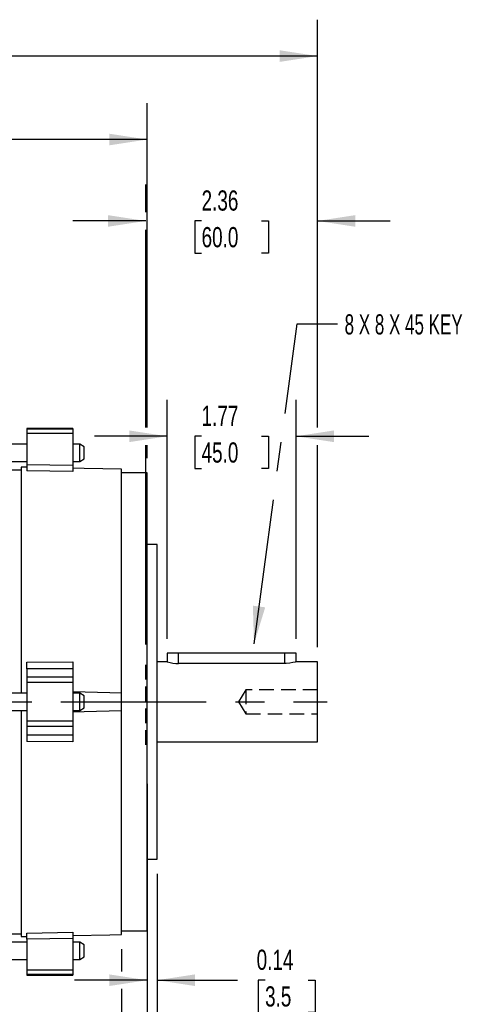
# Model space of a CAD drawing. Header units: inches. Extents: x 0 to 44, y 0 to 34.
# Tile 4 of 19: x 18.7 to 24.8, y 6.9 to 20.5. Entities that reach past the tile are written whole.
import ezdxf

# ---------------------------------------------------------------- set-up
doc = ezdxf.new("R2010")
doc.units = ezdxf.units.IN
doc.header["$LTSCALE"] = 4
doc.header["$MEASUREMENT"] = 0
doc.linetypes.add('CENTERX2', pattern=[0.8, 0.5, -0.1, 0.1, -0.1])
doc.linetypes.add('HIDDEN', pattern=[0.075, 0.05, -0.025])
doc.layers.add('CENTER', color=40, linetype='CENTERX2')
doc.layers.add('HIDDEN', color=102, linetype='HIDDEN')
doc.layers.add('DIMENSIONS', color=140, linetype='Continuous', lineweight=25)
doc.layers.add('TEXT', color=140, linetype='Continuous', lineweight=25)
doc.styles.add('SLDTEXTSTYLE0', font='TXT', dxfattribs={"width": 0.7})
doc.styles.add('SLDTEXTSTYLE2', font='TXT', dxfattribs={"width": 0.628571})
doc.dimstyles.new('SLDDIMSTYLE0', dxfattribs={"dimtxt": 0.277778, "dimasz": 0.52, "dimexe": 0, "dimexo": 0.0625, "dimgap": 0.069444, "dimtad": 0, "dimtih": 1, "dimtoh": 1, "dimrnd": 1e-09, "dimdsep": 46, "dimtxsty": 'SLDTEXTSTYLE0', "dimsah": 1, "dimcen": 0.09, "dimadec": 0, "dimazin": 2, "dimtfac": 1, "dimtmove": 0, "dimatfit": 0, "dimfxl": 0, "dimfrac": 2, "dimtolj": 1, "dimtzin": 12, "dimarcsym": 0})
doc.dimstyles.new('SLDDIMSTYLE1', dxfattribs={"dimtxt": 0.277778, "dimasz": 0.52, "dimexe": 0, "dimexo": 0.0625, "dimgap": 0.069444, "dimtad": 0, "dimtih": 1, "dimtoh": 1, "dimrnd": 1e-09, "dimzin": 12, "dimdsep": 46, "dimtxsty": 'SLDTEXTSTYLE0', "dimsah": 1, "dimcen": 0.09, "dimadec": 0, "dimazin": 3, "dimtfac": 1, "dimtmove": 0, "dimatfit": 0, "dimfxl": 0, "dimfrac": 2, "dimtolj": 1, "dimtzin": 12, "dimarcsym": 0})
doc.dimstyles.new('SLDDIMSTYLE2', dxfattribs={"dimtxt": 0.277778, "dimasz": 0.52, "dimexe": 0, "dimexo": 0.0625, "dimgap": 0.069444, "dimtad": 0, "dimtih": 1, "dimtoh": 1, "dimrnd": 1e-09, "dimzin": 12, "dimdsep": 46, "dimtxsty": 'SLDTEXTSTYLE0', "dimsah": 1, "dimcen": 0.09, "dimadec": 0, "dimazin": 3, "dimtfac": 1, "dimtofl": 0, "dimtmove": 0, "dimatfit": 3, "dimfxl": 0, "dimfrac": 2, "dimtolj": 1, "dimtzin": 12, "dimarcsym": 0})
doc.dimstyles.new('SLDDIMSTYLE3', dxfattribs={"dimtxt": 0.18, "dimasz": 0.52, "dimexe": 0, "dimexo": 0.0625, "dimgap": 0, "dimtad": 0, "dimtih": 1, "dimtoh": 1, "dimdec": 0, "dimrnd": 1e-09, "dimzin": 0, "dimdsep": 46, "dimtxsty": 'Standard', "dimsah": 1, "dimcen": 0.09, "dimadec": 0, "dimazin": 0, "dimtfac": 0.52, "dimtdec": 0, "dimtofl": 0, "dimtmove": 0, "dimatfit": 3, "dimfxl": 0, "dimfrac": 2, "dimtolj": 1, "dimtzin": 0, "dimarcsym": 0})

# ---------------------------------------------------------------- blocks, each defined once
blk = doc.blocks.new('_D_1')
at = {"layer": 'DIMENSIONS'}
for p, q in [((17.767, 6.836), (17.767, 6.059)), ((18.239, 6.836), (18.239, 6.059)), ((15.688, 6.558), (15.595, 6.558)), ((15.595, 6.558), (15.595, 6.116)), ((16.514, 6.558), (16.607, 6.558)), ((16.607, 6.558), (16.607, 6.116)), ((17.767, 6.559), (16.89, 6.559)), ((18.239, 6.559), (19.239, 6.559)), ((15.595, 6.116), (15.688, 6.116)), ((16.607, 6.116), (16.514, 6.116))]:
    blk.add_line(p, q, dxfattribs=at)
for points in [[(17.767, 6.559), (17.247, 6.639), (17.247, 6.479)], [(18.239, 6.559), (18.759, 6.479), (18.759, 6.639)]]:
    blk.add_solid(points, dxfattribs=at)
at = {"layer": 'DIMENSIONS', "char_height": 0.2778, "attachment_point": 1, "style": 'SLDTEXTSTYLE0'}
for s, insert in [('0.47', (15.688, 6.978)), ('12.0', (15.688, 6.474))]:
    blk.add_mtext(s, dxfattribs=dict(at, insert=insert))
blk = doc.blocks.new('_D_2')
at = {"layer": 'DIMENSIONS'}
for p, q in [((20.464, 17.826), (20.464, 18.206)), ((22.826, 14.864), (22.826, 18.206)), ((20.464, 17.706), (19.464, 17.706)), ((21.232, 17.706), (21.139, 17.706)), ((21.139, 17.706), (21.139, 17.264)), ((22.058, 17.706), (22.151, 17.706)), ((22.151, 17.706), (22.151, 17.264)), ((22.826, 17.706), (23.826, 17.706)), ((20.464, 14.864), (20.464, 17.586)), ((21.139, 17.264), (21.232, 17.264)), ((22.151, 17.264), (22.058, 17.264)), ((20.464, 11.881), (20.464, 14.624)), ((22.826, 11.842), (22.826, 14.624))]:
    blk.add_line(p, q, dxfattribs=at)
for points in [[(20.464, 17.706), (19.944, 17.786), (19.944, 17.626)], [(22.826, 17.706), (23.346, 17.626), (23.346, 17.786)]]:
    blk.add_solid(points, dxfattribs=at)
at = {"layer": 'DIMENSIONS', "char_height": 0.2778, "attachment_point": 1, "style": 'SLDTEXTSTYLE0'}
for s, insert in [('2.36', (21.232, 18.126)), ('60.0', (21.232, 17.622))]:
    blk.add_mtext(s, dxfattribs=dict(at, insert=insert))
blk = doc.blocks.new('_D_3')
at = {"layer": 'DIMENSIONS'}
for p, q in [((20.759, 11.96), (20.759, 15.244)), ((22.531, 11.96), (22.531, 15.244)), ((20.759, 14.744), (19.759, 14.744)), ((21.232, 14.744), (21.139, 14.744)), ((21.139, 14.744), (21.139, 14.302)), ((22.058, 14.744), (22.151, 14.744)), ((22.151, 14.744), (22.151, 14.302)), ((22.531, 14.744), (23.531, 14.744)), ((21.139, 14.302), (21.232, 14.302)), ((22.151, 14.302), (22.058, 14.302))]:
    blk.add_line(p, q, dxfattribs=at)
for points in [[(20.759, 14.744), (20.239, 14.824), (20.239, 14.664)], [(22.531, 14.744), (23.051, 14.664), (23.051, 14.824)]]:
    blk.add_solid(points, dxfattribs=at)
at = {"layer": 'DIMENSIONS', "char_height": 0.2778, "attachment_point": 1, "style": 'SLDTEXTSTYLE0'}
for s, insert in [('1.77', (21.232, 15.164)), ('45.0', (21.232, 14.66))]:
    blk.add_mtext(s, dxfattribs=dict(at, insert=insert))
blk = doc.blocks.new('_D_5')
at = {"layer": 'DIMENSIONS'}
for p, q in [((11.271, 15.349), (11.271, 19.326)), ((20.483, 14.864), (20.483, 19.326)), ((11.271, 18.826), (14.972, 18.826)), ((15.349, 18.826), (15.255, 18.826)), ((15.255, 18.826), (15.255, 18.384)), ((16.406, 18.826), (16.499, 18.826)), ((16.499, 18.826), (16.499, 18.384)), ((20.483, 18.826), (16.782, 18.826)), ((15.255, 18.384), (15.349, 18.384)), ((16.499, 18.384), (16.406, 18.384)), ((20.483, 14.441), (20.483, 14.624))]:
    blk.add_line(p, q, dxfattribs=at)
for points in [[(11.271, 18.826), (11.791, 18.746), (11.791, 18.906)], [(20.483, 18.826), (19.963, 18.906), (19.963, 18.746)]]:
    blk.add_solid(points, dxfattribs=at)
at = {"layer": 'DIMENSIONS', "char_height": 0.2778, "attachment_point": 1, "style": 'SLDTEXTSTYLE0'}
for s, insert in [('9.21', (15.464, 19.246)), ('234.0', (15.349, 18.742))]:
    blk.add_mtext(s, dxfattribs=dict(at, insert=insert))
blk = doc.blocks.new('_D_6')
at = {"layer": 'DIMENSIONS'}
for p, q in [((3.569, 15.116), (3.569, 20.474)), ((22.826, 14.864), (22.826, 20.474)), ((3.569, 19.974), (12.293, 19.974)), ((12.669, 19.974), (12.576, 19.974)), ((12.576, 19.974), (12.576, 19.532)), ((13.726, 19.974), (13.819, 19.974)), ((13.819, 19.974), (13.819, 19.532)), ((22.826, 19.974), (14.102, 19.974)), ((12.576, 19.532), (12.669, 19.532)), ((13.819, 19.532), (13.726, 19.532)), ((3.569, 9.472), (3.569, 14.876)), ((22.826, 11.842), (22.826, 14.624))]:
    blk.add_line(p, q, dxfattribs=at)
for points in [[(3.569, 19.974), (4.089, 19.894), (4.089, 20.054)], [(22.826, 19.974), (22.306, 20.054), (22.306, 19.894)]]:
    blk.add_solid(points, dxfattribs=at)
at = {"layer": 'DIMENSIONS', "char_height": 0.2778, "attachment_point": 1, "style": 'SLDTEXTSTYLE0'}
for s, insert in [('19.26', (12.669, 20.394)), ('489.1', (12.669, 19.89))]:
    blk.add_mtext(s, dxfattribs=dict(at, insert=insert))
blk = doc.blocks.new('_D_8')
at = {"layer": 'DIMENSIONS'}
for p, q in [((20.483, 8.726), (20.483, 6.762)), ((20.621, 8.726), (20.621, 6.762)), ((20.483, 7.262), (19.483, 7.262)), ((20.621, 7.262), (21.728, 7.262)), ((22.105, 7.261), (22.011, 7.261)), ((22.011, 7.261), (22.011, 6.82)), ((22.699, 7.261), (22.792, 7.261)), ((22.792, 7.261), (22.792, 6.82)), ((22.011, 6.82), (22.105, 6.82)), ((22.792, 6.82), (22.699, 6.82))]:
    blk.add_line(p, q, dxfattribs=at)
for points in [[(20.483, 7.262), (19.963, 7.342), (19.963, 7.182)], [(20.621, 7.262), (21.141, 7.182), (21.141, 7.342)]]:
    blk.add_solid(points, dxfattribs=at)
at = {"layer": 'DIMENSIONS', "char_height": 0.2778, "attachment_point": 1, "style": 'SLDTEXTSTYLE0'}
for s, insert in [('0.14', (21.989, 7.682)), ('3.5', (22.105, 7.178))]:
    blk.add_mtext(s, dxfattribs=dict(at, insert=insert))
blk = doc.blocks.new('_D_9')
at = {"layer": 'DIMENSIONS'}
for p, q in [((20.483, 7.741), (20.483, 5.763)), ((20.129, 7.689), (20.129, 7.382)), ((20.129, 7.142), (20.129, 5.763)), ((20.129, 6.263), (19.129, 6.263)), ((20.483, 6.263), (21.375, 6.263)), ((21.751, 6.262), (21.658, 6.262)), ((21.658, 6.262), (21.658, 5.82)), ((22.346, 6.262), (22.439, 6.262)), ((22.439, 6.262), (22.439, 5.82)), ((21.658, 5.82), (21.751, 5.82)), ((22.439, 5.82), (22.346, 5.82))]:
    blk.add_line(p, q, dxfattribs=at)
for points in [[(20.129, 6.263), (19.609, 6.343), (19.609, 6.183)], [(20.483, 6.263), (21.003, 6.183), (21.003, 6.343)]]:
    blk.add_solid(points, dxfattribs=at)
at = {"layer": 'DIMENSIONS', "char_height": 0.2778, "attachment_point": 1, "style": 'SLDTEXTSTYLE0'}
for s, insert in [('0.35', (21.636, 6.682)), ('9.0', (21.751, 6.178))]:
    blk.add_mtext(s, dxfattribs=dict(at, insert=insert))
blk = doc.blocks.new('_D_11')
at = {"layer": 'DIMENSIONS'}
for p, q in [((20.483, 7.741), (20.483, 4.734)), ((18.003, 5.836), (18.003, 4.734)), ((18.003, 5.234), (20.483, 5.234)), ((20.483, 5.234), (20.77, 5.234)), ((21.147, 5.234), (21.053, 5.234)), ((21.053, 5.234), (21.053, 4.792)), ((21.972, 5.234), (22.066, 5.234)), ((22.066, 5.234), (22.066, 4.792)), ((21.053, 4.792), (21.147, 4.792)), ((22.066, 4.792), (21.972, 4.792))]:
    blk.add_line(p, q, dxfattribs=at)
for points in [[(18.003, 5.234), (18.523, 5.154), (18.523, 5.314)], [(20.483, 5.234), (19.963, 5.314), (19.963, 5.154)]]:
    blk.add_solid(points, dxfattribs=at)
at = {"layer": 'DIMENSIONS', "char_height": 0.2778, "attachment_point": 1, "style": 'SLDTEXTSTYLE0'}
for s, insert in [('2.48', (21.147, 5.654)), ('63.0', (21.147, 5.15))]:
    blk.add_mtext(s, dxfattribs=dict(at, insert=insert))

msp = doc.modelspace()

# ---------------------------------------------------------------- linework, layer by layer
for p, q in [((19.46, 14.851), (18.83, 14.851)), ((18.83, 14.851), (18.83, 14.841)), ((19.46, 14.841), (18.83, 14.841)), ((18.83, 14.841), (18.83, 14.783)), ((19.46, 14.783), (18.83, 14.783)), ((18.83, 14.783), (18.83, 14.357)), ((19.46, 14.851), (19.46, 14.841)), ((19.46, 14.841), (19.46, 14.783)), ((19.46, 14.783), (19.46, 14.345)), ((18.83, 14.634), (18.594, 14.634)), ((19.558, 14.634), (19.46, 14.634)), ((19.617, 14.6), (19.558, 14.634)), ((19.558, 14.414), (19.558, 14.634)), ((19.617, 14.443), (19.617, 14.6)), ((18.594, 14.398), (18.83, 14.398)), ((18.83, 14.357), (18.83, 14.271)), ((18.83, 14.357), (19.46, 14.345)), ((19.46, 14.398), (19.558, 14.398)), ((19.558, 14.398), (19.617, 14.432)), ((19.558, 14.398), (19.558, 14.414)), ((19.617, 14.432), (19.617, 14.443)), ((18.751, 14.28), (18.594, 14.28)), ((18.83, 14.318), (18.751, 14.319)), ((18.751, 14.319), (18.751, 11.209)), ((19.46, 14.26), (18.83, 14.271)), ((19.46, 14.345), (19.46, 14.26)), ((20.129, 11.216), (20.129, 14.293)), ((20.483, 14.241), (20.129, 14.241)), ((20.483, 8.864), (20.483, 14.241)), ((20.621, 13.256), (20.483, 13.256)), ((20.621, 9.56), (20.621, 13.256)), ((20.759, 11.76), (20.759, 11.642)), ((20.917, 11.76), (20.759, 11.76)), ((22.373, 11.76), (20.917, 11.76)), ((20.917, 11.619), (20.917, 11.76)), ((22.531, 11.76), (22.373, 11.76)), ((22.373, 11.76), (22.373, 11.619)), ((22.531, 11.642), (22.531, 11.76)), ((18.83, 11.638), (19.46, 11.641)), ((18.83, 11.544), (18.83, 11.638)), ((19.46, 11.547), (18.83, 11.544)), ((18.83, 11.544), (18.83, 11.43)), ((19.46, 11.641), (19.46, 11.547)), ((19.46, 11.547), (19.46, 11.43)), ((20.759, 11.642), (20.621, 11.642)), ((22.373, 11.619), (20.917, 11.619)), ((22.826, 11.642), (22.531, 11.642)), ((22.826, 11.091), (22.826, 11.642)), ((19.46, 11.43), (18.83, 11.43)), ((18.83, 11.43), (18.83, 11.359)), ((19.46, 11.43), (19.46, 11.359)), ((18.83, 11.359), (18.83, 10.823)), ((19.46, 11.359), (18.83, 11.359)), ((19.46, 11.359), (19.46, 10.823)), ((18.83, 11.209), (18.495, 11.209)), ((19.558, 11.209), (19.46, 11.209)), ((19.617, 11.175), (19.558, 11.209)), ((19.558, 10.973), (19.558, 11.209)), ((19.617, 11.007), (19.617, 11.175)), ((20.129, 10.966), (20.129, 11.216)), ((18.495, 10.973), (18.83, 10.973)), ((18.751, 10.973), (18.751, 7.863)), ((19.46, 10.973), (19.558, 10.973)), ((19.558, 10.973), (19.617, 11.007)), ((22.826, 10.54), (22.826, 11.091)), ((20.129, 7.889), (20.129, 10.966)), ((19.46, 10.823), (18.83, 10.823)), ((18.83, 10.823), (18.83, 10.752)), ((19.46, 10.752), (18.83, 10.752)), ((18.83, 10.752), (18.83, 10.638)), ((19.46, 10.823), (19.46, 10.752)), ((19.46, 10.752), (19.46, 10.635)), ((18.83, 10.638), (19.46, 10.635)), ((18.83, 10.638), (18.83, 10.544)), ((19.46, 10.635), (19.46, 10.541)), ((19.46, 10.541), (18.83, 10.544)), ((20.621, 10.54), (22.826, 10.54)), ((20.621, 8.926), (20.621, 9.56)), ((20.483, 8.926), (20.621, 8.926)), ((20.483, 7.941), (20.483, 8.864)), ((18.495, 7.902), (18.751, 7.902)), ((18.751, 7.863), (18.83, 7.864)), ((18.83, 7.911), (19.46, 7.922)), ((18.83, 7.825), (18.83, 7.911)), ((19.46, 7.922), (19.46, 7.837)), ((20.129, 7.941), (20.483, 7.941)), ((18.83, 7.784), (18.495, 7.784)), ((19.46, 7.837), (18.83, 7.825)), ((18.83, 7.825), (18.83, 7.399)), ((19.46, 7.837), (19.46, 7.399)), ((19.558, 7.784), (19.46, 7.784)), ((19.617, 7.75), (19.558, 7.784)), ((19.558, 7.548), (19.558, 7.784)), ((19.617, 7.582), (19.617, 7.75)), ((18.613, 7.548), (18.83, 7.548)), ((19.46, 7.548), (19.558, 7.548)), ((19.558, 7.548), (19.617, 7.582)), ((19.46, 7.399), (18.83, 7.399)), ((18.83, 7.399), (18.83, 7.341)), ((19.46, 7.341), (18.83, 7.341)), ((18.83, 7.341), (18.83, 7.331)), ((18.83, 7.331), (19.46, 7.331)), ((19.46, 7.399), (19.46, 7.341)), ((19.46, 7.341), (19.46, 7.331))]:
    msp.add_line(p, q)
at = {"flags": 128}
for points in [[(20.129, 14.293), (19.618, 14.301), (19.46, 14.304)], [(22.529, 11.642), (22.53, 11.642), (22.517, 11.638), (22.489, 11.632), (22.447, 11.624), (22.396, 11.62), (22.373, 11.619)], [(19.46, 11.234), (19.971, 11.22), (20.129, 11.216)], [(20.129, 10.966), (19.618, 10.952), (19.46, 10.948)], [(19.46, 7.878), (19.971, 7.887), (20.129, 7.889)]]:
    msp.add_lwpolyline(points, dxfattribs=at)
msp.add_arc((20.921, 12.199), 0.58, 253.9895, 269.588)
at = {"layer": 'CENTER'}
for p, q in [((3.297, 11.091), (22.959, 11.091)), ((20.483, 9.965), (20.483, 7.611))]:
    msp.add_line(p, q, dxfattribs=at)
at = {"layer": 'HIDDEN'}
for p, q in [((20.464, 10.5), (20.464, 11.681)), ((21.842, 11.258), (21.741, 11.091)), ((21.842, 11.258), (21.842, 10.924)), ((22.826, 11.258), (21.842, 11.258)), ((21.741, 11.091), (21.842, 10.924)), ((21.842, 10.924), (22.826, 10.924))]:
    msp.add_line(p, q, dxfattribs=at)

# ---------------------------------------------------------------- texts
at = {"layer": 'TEXT', "linetype": 'CENTERX2', "lineweight": 18, "insert": (23.199, 16.422), "char_height": 0.27778, "attachment_point": 1, "style": 'SLDTEXTSTYLE2'}
msp.add_mtext('8 X 8 X 45 KEY', dxfattribs=at)

# ---------------------------------------------------------------- dimensions: what is measured, and where the dimension line sits
at = {"layer": 'DIMENSIONS'}
for base, p1, p2, dimstyle, picture, middle in [((3.569, 19.974), (22.826, 11.642), (3.569, 9.272), 'SLDDIMSTYLE2', '_D_6', (13.198, 19.974)), ((20.483, 18.826), (11.271, 15.149), (20.483, 14.241), 'SLDDIMSTYLE2', '_D_5', (15.877, 18.826)), ((20.464, 17.706), (22.826, 11.642), (20.464, 11.681), 'SLDDIMSTYLE1', '_D_2', (21.645, 17.706)), ((22.531, 14.744), (20.759, 11.76), (22.531, 11.76), 'SLDDIMSTYLE1', '_D_3', (21.645, 14.744)), ((20.621, 7.262), (20.483, 8.926), (20.621, 8.926), 'SLDDIMSTYLE0', '_D_8', (22.402, 7.262)), ((18.003, 5.234), (20.483, 7.941), (18.003, 6.036), 'SLDDIMSTYLE2', '_D_11', (21.559, 5.234)), ((20.483, 6.263), (20.129, 7.889), (20.483, 7.941), 'SLDDIMSTYLE0', '_D_9', (22.048, 6.263)), ((17.767, 6.559), (18.239, 7.036), (17.767, 7.036), 'SLDDIMSTYLE0', '_D_1', (16.101, 6.559))]:
    dim = msp.add_linear_dim(base=base, p1=p1, p2=p2, dimstyle=dimstyle, dxfattribs=at)
    dim.commit()
    dim.dimension.update_dxf_attribs({"geometry": picture, "text_midpoint": middle, "dimtype": 160})

# ---------------------------------------------------------------- leaders
at = {"layer": 'TEXT', "linetype": 'CENTERX2', "lineweight": 18}
msp.add_leader([(21.953, 11.887), (22.545, 16.289), (23.101, 16.289)], dimstyle='SLDDIMSTYLE3', dxfattribs=at)

doc.saveas('drawing.dxf')
